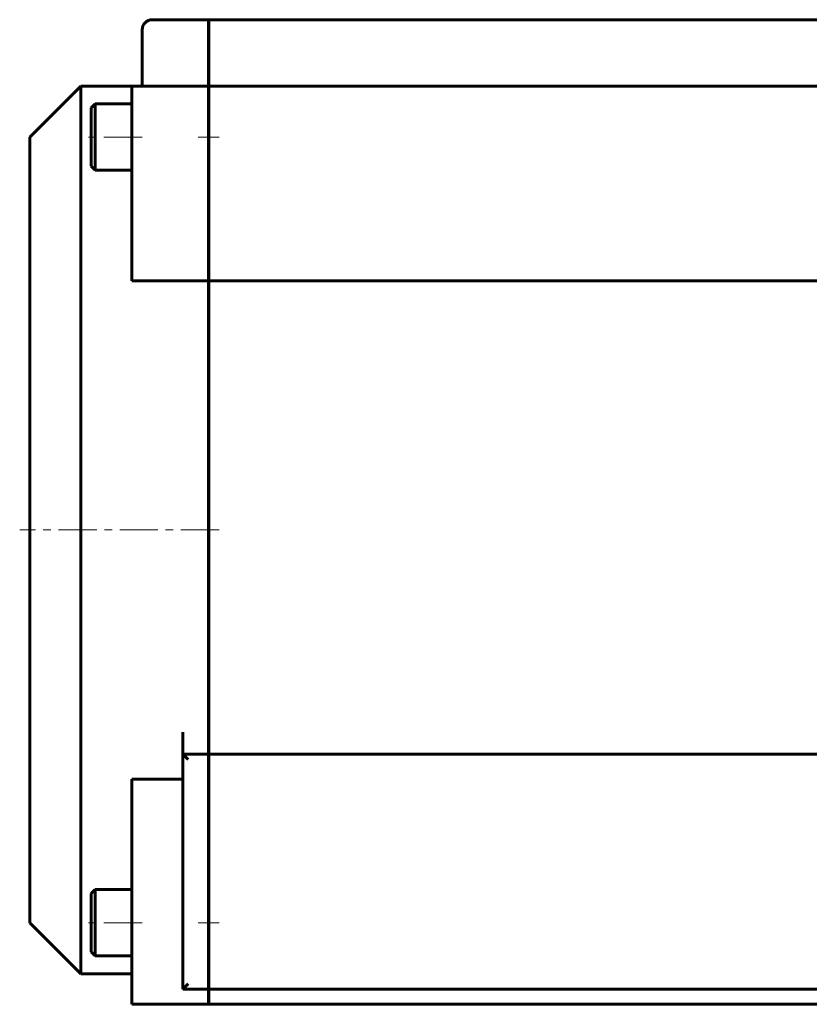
# Model space of a CAD drawing. Header units: millimetres. Extents: x -231 to 461, y -114 to 116.
# Tile 1 of 16: x -231 to -76, y -110 to 84. Entities that reach past the tile are written whole.
import ezdxf

# ---------------------------------------------------------------- set-up
doc = ezdxf.new("R2010")
doc.units = ezdxf.units.MM
doc.linetypes.add('K5LT_AXLED', pattern=[12, 7.5, -1.5, 1.5, -1.5])
doc.linetypes.add('K5LT_BASIC', pattern=[0])
doc.layers.add('Системный слой (1)', color=7, linetype='Continuous', true_color=0x6c6c6c)

# ---------------------------------------------------------------- blocks, each defined once
blk = doc.blocks.new('U11')
at = {"layer": 'Системный слой (1)', "color": 150, "linetype": 'K5LT_BASIC', "lineweight": 60, "true_color": 0x0080ff}
for p, q in [((-229, -16.5), (-229, 60.5)), ((-229, -93.5), (-229, -16.5))]:
    blk.add_line(p, q, dxfattribs=at)
blk = doc.blocks.new('U20')
at = {"layer": 'Системный слой (1)', "color": 150, "linetype": 'K5LT_BASIC', "lineweight": 60, "true_color": 0x0080ff}
for p, q in [((-219, -16.5), (-219, 70.5)), ((-219, -103.5), (-219, -16.5))]:
    blk.add_line(p, q, dxfattribs=at)

msp = doc.modelspace()

# ---------------------------------------------------------------- linework, layer by layer
at = {"layer": 'Системный слой (1)', "color": 150, "linetype": 'K5LT_BASIC', "lineweight": 60, "true_color": 0x0080ff}
for p, q in [((-194, 83.5), (-205, 83.5)), ((-194, 83.5), (-194, 81.5)), ((-193.9, 83.5), (-193.9, 81.5)), ((193.9, 83.5), (-193.9, 83.5)), ((-207, 72.5), (-207, 81.5)), ((-194, 81.5), (-194, 72.5)), ((-193.9, 81.5), (-193.9, 72.5)), ((-207, 70.5), (-207, 72.5)), ((-194, 72.5), (-194, 70.5)), ((-193.9, 72.5), (-193.9, 70.5)), ((-219, 70.5), (-229, 60.5)), ((-209, 70.5), (-219, 70.5)), ((-209, 68.5), (-209, 70.5)), ((-194, 70.5), (-209, 70.5)), ((-194, 70.5), (-194, 68.5)), ((193.9, 70.5), (-193.9, 70.5)), ((-193.9, 70.5), (-193.9, 68.5)), ((-209, 32.34), (-209, 68.5)), ((-194, 68.5), (-194, 32.34)), ((-193.9, 68.5), (-193.9, 32.34)), ((-216.2, 67), (-217, 66.2)), ((-217, 66.2), (-217, 54.8)), ((-216.2, 67), (-216.2, 54)), ((-216.2, 67), (-209, 67)), ((-193.9, 64.5), (-194, 64.5)), ((-193.9, 56.5), (-194, 56.5)), ((-216.2, 54), (-217, 54.8)), ((-216.2, 54), (-209, 54)), ((-193.9, 33.5), (-194, 33.5)), ((-194, 32.34), (-209, 32.34)), ((-194, -16.5), (-194, 32.34)), ((-193.9, -56.13), (-193.9, 32.34)), ((193.9, 32.34), (-193.9, 32.34)), ((-194, -56.13), (-194, -16.5)), ((-199, -60.5), (-199, -56.13)), ((-194, -60.5), (-194, -56.13)), ((-193.9, -60.5), (-193.9, -56.13)), ((-194, -60.5), (-199, -60.5)), ((-198, -61.5), (-199, -60.5)), ((-199, -106.5), (-199, -60.5)), ((-194, -60.5), (-194, -61.5)), ((-194, -61.5), (-194, -105.5)), ((193.9, -60.5), (-193.9, -60.5)), ((-193.9, -60.5), (-193.9, -61.5)), ((-193.9, -61.5), (-193.9, -105.5)), ((-199, -65.34), (-209, -65.34)), ((-209, -109.5), (-209, -65.34)), ((-193.9, -66.5), (-194, -66.5)), ((-216.2, -87), (-217, -87.8)), ((-217, -87.8), (-217, -99.2)), ((-216.2, -87), (-216.2, -100)), ((-216.2, -87), (-209, -87)), ((-193.9, -89.5), (-194, -89.5)), ((-219, -103.5), (-229, -93.5)), ((-193.9, -97.5), (-194, -97.5)), ((-216.2, -100), (-217, -99.2)), ((-216.2, -100), (-209, -100)), ((-209, -103.5), (-219, -103.5)), ((-198, -105.5), (-199, -106.5)), ((-194, -105.5), (-194, -106.5)), ((-193.9, -105.5), (-193.9, -106.5)), ((-194, -106.5), (-199, -106.5)), ((-194, -106.5), (-194, -109.5)), ((193.9, -106.5), (-193.9, -106.5)), ((-193.9, -106.5), (-193.9, -109.5)), ((-209, -109.5), (-194, -109.5)), ((-193.9, -109.5), (-21, -109.5))]:
    msp.add_line(p, q, dxfattribs=at)
at = {"layer": 'Системный слой (1)', "color": 30, "linetype": 'K5LT_AXLED', "lineweight": 18, "true_color": 0xff8000}
for p, q in [((-207, 60.5), (-219, 60.5)), ((-191.9, 60.5), (-196, 60.5)), ((-191.9, -16.5), (-231, -16.5)), ((-207, -93.5), (-219, -93.5)), ((-191.9, -93.5), (-196, -93.5))]:
    msp.add_line(p, q, dxfattribs=at)
at = {"layer": 'Системный слой (1)', "color": 150, "linetype": 'K5LT_BASIC', "lineweight": 60, "true_color": 0x0080ff}
msp.add_arc((-205, 81.5), 2, 90, 180, dxfattribs=at)

# ---------------------------------------------------------------- block references
at = {"layer": 'Системный слой (1)'}
for name in ['U20', 'U11']:
    msp.add_blockref(name, (0, 0), dxfattribs=at)

doc.saveas('drawing.dxf')
